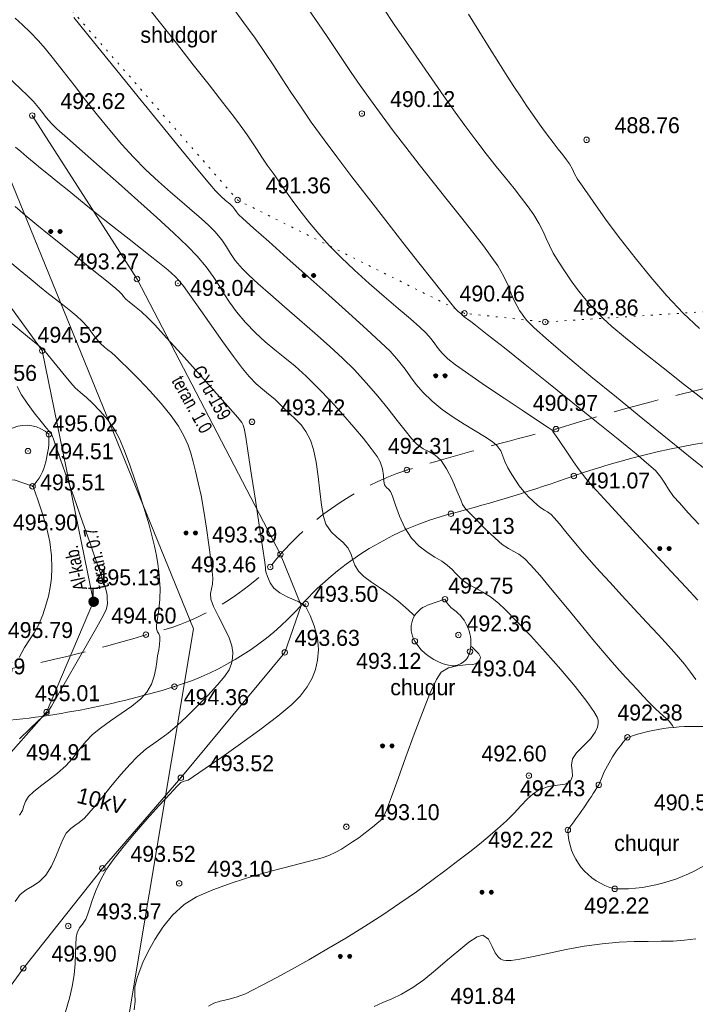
# Model space of a CAD drawing. Extents: x -516234 to 73329, y -4499813 to 47259.
# Tile 27 of 141: x 29525 to 29562, y 36999 to 37053. Entities that reach past the tile are written whole.
import ezdxf

# ---------------------------------------------------------------- set-up
doc = ezdxf.new("R2010")
doc.units = 0
doc.header["$LTSCALE"] = 0.5
doc.header["$MEASUREMENT"] = 0
doc.header["$PDMODE"] = 32
doc.header["$PDSIZE"] = 0.3
doc.linetypes.add('ДОРОГИ_ГРУНТ', pattern=[7, 5, -2])
doc.linetypes.add('РА_КОНТУРЫ', pattern=[1.5, 0, -1.5])
for name, color, linetype in [('(004) Точки рельефа', 7, 'Continuous'), ('(007) Здания', 7, 'Continuous'), ('(013) Газ', 30, 'ИК_Газопровод -------г--------'), ('(016) Кабель', 1, 'Continuous'), ('(019) Связь', 3, 'ИК_КАБ_СВЯЗИ'), ('(022) Возд. Линии', 7, 'Continuous'), ('(025) Дорога', 7, 'Continuous'), ('(031) Горизонтали', 42, 'Continuous'), ('(035) Откосы', 7, 'Continuous'), ('(036) Растительность', 7, 'Continuous'), ('(037) Контуры', 7, 'Continuous'), ('(039) Земля', 7, 'Continuous'), ('7_газон', 7, 'Continuous')]:
    doc.layers.add(name, color=color, linetype=linetype)
doc.layers.add('(032) Горизонтали утолщенные', color=32, linetype='Continuous', lineweight=30)
doc.styles.add('BM-431', font='bm431.ttf')
doc.styles.add('D-431', font='d431.ttf')
doc.styles.get("Standard").update_dxf_attribs({"font": 'times.ttf'})
doc.linetypes.add('ИК_Газопровод -------г--------', pattern='A,9,-0.6,["Г",Standard,S=1.2,R=0,X=0,Y=-0.6],-1.2', length=10.8)
doc.linetypes.add('ИК_КАБ_СВЯЗИ', pattern='A,4,["o",Standard,S=0.5,R=0,X=0,Y=-0.125],4,-2', length=10)
doc.linetypes.add('ИК_Э_КАБ_ВН', pattern='A,8,-2,["<<",Standard,S=1,R=0,X=0,Y=-0.5],8,[">>",Standard,S=1,R=0,X=-1,Y=-0.5],-2', length=20)
doc.linetypes.add('ОТКОСЫ_НЕУКР', pattern='A,0.5,["|",Standard,S=1.2,R=0,X=0,Y=-1.2],1,["|",Standard,S=0.5,R=0,X=0,Y=-0.5],0.5', length=2)

# ---------------------------------------------------------------- blocks, each defined once
blk = doc.blocks.new('9633')
at = {"layer": '(031) Горизонтали', "color": 42, "linetype": 'Continuous', "lineweight": 0}
for points in [[(28569.986, 37054.055), (28570.636, 37053.18), (28571.251, 37052.323), (28571.785, 37051.547), (28572.27, 37050.818), (28572.736, 37050.104), (28573.215, 37049.373), (28573.737, 37048.592), (28574.334, 37047.728), (28575.035, 37046.749), (28575.729, 37045.814), (28576.556, 37044.726), (28577.468, 37043.542), (28578.417, 37042.32), (28579.358, 37041.119), (28580.241, 37039.997), (28581.02, 37039.013), (28581.647, 37038.225), (28582.075, 37037.692), (28582.256, 37037.471), (28582.405, 37037.326), (28582.538, 37037.212), (28582.602, 37037.158), (28582.641, 37037.111), (28582.681, 37037.065), (28582.754, 37037.016), (28582.909, 37036.913), (28583.091, 37036.785), (28583.355, 37036.577), (28583.997, 37036.069), (28584.933, 37035.324), (28586.082, 37034.408), (28587.364, 37033.385), (28588.694, 37032.318), (28589.992, 37031.274), (28591.176, 37030.315), (28592.164, 37029.507), (28592.874, 37028.914), (28593.224, 37028.601), (28593.534, 37028.227), (28593.741, 37027.905), (28593.941, 37027.575), (28594.228, 37027.179), (28594.543, 37026.814), (28595.025, 37026.282), (28595.604, 37025.656)], [(28578.272, 37053.996), (28578.888, 37053.09), (28579.556, 37052.112), (28580.251, 37051.102), (28580.945, 37050.098), (28581.612, 37049.142), (28582.227, 37048.273), (28582.761, 37047.531), (28583.36, 37046.728), (28583.937, 37045.982), (28584.484, 37045.293), (28584.996, 37044.658), (28585.465, 37044.076), (28585.884, 37043.544), (28586.246, 37043.063), (28586.544, 37042.629), (28586.842, 37042.132), (28587.057, 37041.71), (28587.231, 37041.326), (28587.406, 37040.943), (28587.622, 37040.522), (28587.922, 37040.027), (28588.264, 37039.506), (28588.596, 37039.018), (28588.944, 37038.54), (28589.335, 37038.052), (28589.794, 37037.531), (28590.347, 37036.953), (28590.833, 37036.511), (28591.586, 37035.88), (28592.545, 37035.106), (28593.647, 37034.232), (28594.833, 37033.303), (28596.04, 37032.364)], [(28565.07, 37054.407), (28565.983, 37053.25), (28566.927, 37052.052), (28567.854, 37050.874), (28568.716, 37049.775), (28569.465, 37048.815), (28570.053, 37048.054), (28570.432, 37047.552), (28570.809, 37047.024), (28571.105, 37046.588), (28571.361, 37046.196), (28571.616, 37045.805), (28571.911, 37045.368), (28572.288, 37044.84), (28572.649, 37044.336), (28573.006, 37043.83), (28573.377, 37043.311), (28573.778, 37042.77), (28574.227, 37042.199), (28574.739, 37041.587), (28575.333, 37040.926), (28575.966, 37040.284), (28576.71, 37039.586), (28577.514, 37038.865), (28578.327, 37038.157), (28579.096, 37037.497), (28579.771, 37036.92), (28580.299, 37036.459), (28580.629, 37036.15), (28580.914, 37035.828), (28581.122, 37035.553), (28581.306, 37035.297), (28581.522, 37035.033), (28581.824, 37034.732), (28582.244, 37034.407), (28582.976, 37033.89), (28583.905, 37033.253), (28584.92, 37032.57), (28585.906, 37031.912), (28586.751, 37031.351), (28587.343, 37030.961), (28587.566, 37030.813), (28587.604, 37030.735), (28587.684, 37030.617), (28587.869, 37030.346), (28588.091, 37030.024), (28588.251, 37029.785), (28588.465, 37029.46), (28588.731, 37029.068), (28589.045, 37028.63), (28589.404, 37028.165), (28589.772, 37027.74), (28590.406, 37027.039), (28591.23, 37026.143), (28592.167, 37025.129), (28593.144, 37024.077), (28594.084, 37023.066), (28594.912, 37022.175), (28595.552, 37021.482)], [(28582.964, 37053.648), (28583.535, 37052.729), (28584.102, 37051.818), (28584.632, 37050.969), (28585.094, 37050.239), (28585.453, 37049.681), (28585.83, 37049.112), (28586.169, 37048.607), (28586.48, 37048.155), (28586.767, 37047.743), (28587.039, 37047.362), (28587.301, 37047), (28587.605, 37046.596), (28587.888, 37046.239), (28588.14, 37045.927), (28588.352, 37045.657), (28588.515, 37045.427), (28588.68, 37045.132), (28588.792, 37044.886), (28588.957, 37044.592), (28589.128, 37044.336), (28589.472, 37043.833), (28589.967, 37043.129), (28590.587, 37042.27), (28591.311, 37041.3), (28592.113, 37040.267), (28592.971, 37039.215), (28593.86, 37038.192), (28594.758, 37037.241), (28595.64, 37036.397)], [(28561.295, 37053.464), (28562.373, 37052.137), (28563.579, 37050.653), (28564.834, 37049.109), (28566.06, 37047.604), (28567.175, 37046.237), (28568.101, 37045.106), (28568.758, 37044.31), (28569.066, 37043.948), (28569.358, 37043.662), (28569.63, 37043.424), (28569.859, 37043.231), (28570.019, 37043.079), (28570.136, 37042.927), (28570.218, 37042.797), (28570.335, 37042.646), (28570.577, 37042.424), (28571.156, 37041.907), (28571.994, 37041.163), (28573.015, 37040.257), (28574.141, 37039.256), (28575.295, 37038.226), (28576.401, 37037.233), (28577.381, 37036.344), (28578.159, 37035.625), (28578.656, 37035.142), (28579.129, 37034.615), (28579.486, 37034.158), (28579.787, 37033.739), (28580.093, 37033.326), (28580.466, 37032.89), (28580.967, 37032.399), (28581.512, 37031.955), (28582.115, 37031.534), (28582.734, 37031.142), (28583.326, 37030.784), (28583.849, 37030.467), (28584.26, 37030.196), (28584.517, 37029.976), (28584.731, 37029.668), (28584.849, 37029.387), (28584.952, 37029.09), (28585.121, 37028.737), (28585.336, 37028.375), (28585.538, 37028.061), (28585.751, 37027.764), (28586, 37027.453), (28586.267, 37027.156), (28586.513, 37026.912), (28586.735, 37026.714), (28586.928, 37026.557), (28587.132, 37026.423), (28587.306, 37026.332), (28587.503, 37026.191), (28587.675, 37026.007), (28587.954, 37025.676), (28588.318, 37025.231), (28588.748, 37024.707), (28589.222, 37024.138), (28589.722, 37023.559), (28590.171, 37023.057), (28590.737, 37022.44), (28591.38, 37021.744), (28592.061, 37021.011), (28592.741, 37020.279), (28593.382, 37019.587), (28593.945, 37018.975), (28594.391, 37018.481), (28594.821, 37017.966), (28595.152, 37017.526), (28595.439, 37017.13)], [(28557.727, 37050.153), (28558.323, 37049.593), (28558.79, 37049.147), (28559.075, 37048.861), (28559.362, 37048.528), (28559.569, 37048.253), (28559.775, 37047.978), (28560.065, 37047.648), (28560.369, 37047.361), (28560.952, 37046.838), (28561.753, 37046.131), (28562.705, 37045.291), (28563.747, 37044.369), (28564.814, 37043.419), (28565.844, 37042.491), (28566.771, 37041.637), (28567.534, 37040.909), (28568.067, 37040.359), (28568.563, 37039.769), (28568.941, 37039.249), (28569.25, 37038.771), (28569.535, 37038.308), (28569.844, 37037.831), (28570.224, 37037.312), (28570.72, 37036.723), (28571.274, 37036.147), (28571.808, 37035.659), (28572.335, 37035.218), (28572.873, 37034.785), (28573.438, 37034.318), (28574.044, 37033.778), (28574.709, 37033.126), (28575.399, 37032.397), (28576.057, 37031.673), (28576.662, 37030.982), (28577.193, 37030.35), (28577.627, 37029.804), (28577.944, 37029.37), (28578.122, 37029.076), (28578.244, 37028.692), (28578.29, 37028.321), (28578.309, 37028.01), (28578.351, 37027.802), (28578.454, 37027.665), (28578.569, 37027.573), (28578.689, 37027.44), (28578.791, 37027.184), (28578.954, 37026.698), (28579.181, 37026.085), (28579.474, 37025.445), (28579.835, 37024.879), (28580.252, 37024.444), (28580.689, 37024.109), (28581.114, 37023.844), (28581.496, 37023.62), (28581.801, 37023.406), (28582.062, 37023.164), (28582.252, 37022.959), (28582.445, 37022.758), (28582.713, 37022.525), (28583.008, 37022.329), (28583.359, 37022.137), (28583.752, 37021.922), (28584.177, 37021.657), (28584.619, 37021.313), (28585.002, 37020.948), (28585.606, 37020.332), (28586.361, 37019.535), (28587.195, 37018.626), (28588.039, 37017.674), (28588.821, 37016.748), (28589.471, 37015.918), (28589.848, 37015.369), (28590.024, 37015.048), (28590.083, 37014.885), (28590.092, 37014.821), (28590.091, 37014.717), (28590.054, 37014.514), (28589.928, 37014.225), (28589.664, 37013.866), (28589.265, 37013.459), (28588.897, 37013.097), (28588.677, 37012.776), (28588.624, 37012.422), (28588.663, 37012.103), (28588.681, 37011.813), (28588.568, 37011.545), (28588.27, 37011.379), (28587.847, 37011.321), (28587.351, 37011.258), (28586.837, 37011.073), (28586.509, 37010.845), (28586.184, 37010.546), (28585.846, 37010.19), (28585.475, 37009.791), (28585.053, 37009.363), (28584.562, 37008.92), (28584.162, 37008.585), (28583.674, 37008.185), (28583.103, 37007.726), (28582.454, 37007.218), (28581.735, 37006.667), (28580.949, 37006.082), (28580.103, 37005.472), (28579.203, 37004.845), (28578.253, 37004.208), (28577.255, 37003.567), (28576.224, 37002.933), (28575.193, 37002.319), (28574.192, 37001.74), (28573.251, 37001.211), (28572.402, 37000.745), (28571.675, 37000.358), (28571.102, 37000.063), (28570.713, 36999.876), (28570.212, 36999.686), (28569.747, 36999.559), (28569.331, 36999.458), (28568.975, 36999.348), (28568.691, 36999.191)], [(28558.088, 37046.35), (28558.39, 37046.103), (28558.72, 37045.817), (28559.12, 37045.483), (28559.467, 37045.201), (28559.904, 37044.845), (28560.422, 37044.423), (28561.011, 37043.946), (28561.66, 37043.421), (28562.36, 37042.858), (28563.004, 37042.344), (28563.676, 37041.813), (28564.339, 37041.29), (28564.957, 37040.804), (28565.494, 37040.38), (28565.914, 37040.046), (28566.181, 37039.828), (28566.448, 37039.606), (28566.656, 37039.432), (28566.855, 37039.249), (28567.092, 37038.999), (28567.33, 37038.69), (28567.74, 37038.123), (28568.269, 37037.376), (28568.866, 37036.53), (28569.48, 37035.666), (28570.06, 37034.863), (28570.555, 37034.201), (28570.912, 37033.762), (28571.309, 37033.355), (28571.653, 37033.057), (28571.981, 37032.797), (28572.329, 37032.507), (28572.735, 37032.117), (28573.141, 37031.719), (28573.479, 37031.404), (28573.77, 37031.102), (28574.035, 37030.746), (28574.295, 37030.267), (28574.462, 37029.751), (28574.594, 37029.06), (28574.701, 37028.271), (28574.796, 37027.46), (28574.89, 37026.702), (28574.997, 37026.075), (28575.128, 37025.653), (28575.415, 37025.232), (28575.74, 37024.933), (28576.064, 37024.666), (28576.349, 37024.342), (28576.528, 37023.993), (28576.621, 37023.689), (28576.72, 37023.392), (28576.92, 37023.067), (28577.223, 37022.775), (28577.646, 37022.466), (28578.135, 37022.139), (28578.634, 37021.797), (28579.09, 37021.441), (28579.5, 37021.081), (28579.881, 37020.737), (28580.005, 37020.617)], [(28558.304, 37009.668), (28558.468, 37009.94), (28558.555, 37010.183), (28558.643, 37010.426), (28558.809, 37010.696), (28559.071, 37010.955), (28559.454, 37011.26), (28559.91, 37011.606), (28560.389, 37011.985), (28560.845, 37012.393), (28561.201, 37012.773), (28561.462, 37013.098), (28561.691, 37013.404), (28561.955, 37013.726), (28562.316, 37014.1), (28562.754, 37014.461), (28563.304, 37014.849), (28563.899, 37015.253), (28564.476, 37015.659), (28564.967, 37016.057), (28565.31, 37016.433), (28565.55, 37016.872), (28565.699, 37017.31), (28565.787, 37017.726), (28565.842, 37018.102), (28565.891, 37018.418), (28565.954, 37018.754), (28565.999, 37019.054), (28566.02, 37019.303), (28566.013, 37019.485), (28565.959, 37019.634), (28565.883, 37019.747), (28565.827, 37019.897), (28565.839, 37020.107), (28565.892, 37020.478), (28565.96, 37020.966), (28566.013, 37021.527), (28566.025, 37022.116), (28566.004, 37022.585), (28565.967, 37023.028), (28565.91, 37023.469), (28565.83, 37023.934), (28565.722, 37024.447), (28565.581, 37025.035), (28565.428, 37025.607), (28565.213, 37026.333), (28564.955, 37027.16), (28564.668, 37028.029), (28564.368, 37028.885), (28564.072, 37029.672), (28563.795, 37030.333), (28563.552, 37030.813), (28563.161, 37031.38), (28562.73, 37031.881), (28562.318, 37032.295), (28561.984, 37032.6), (28561.79, 37032.774), (28561.641, 37032.904), (28561.515, 37032.999), (28561.369, 37033.131), (28561.124, 37033.415), (28560.687, 37033.944), (28560.2, 37034.54), (28559.803, 37035.029), (28559.635, 37035.235), (28559.594, 37035.269), (28559.552, 37035.302), (28559.333, 37035.481), (28558.749, 37035.958), (28557.903, 37036.649)], [(28558.075, 37043.091), (28558.627, 37042.617), (28559.264, 37042.089), (28559.942, 37041.542), (28560.743, 37040.897), (28561.587, 37040.216), (28562.396, 37039.564), (28563.091, 37039.001), (28563.593, 37038.591), (28563.823, 37038.395), (28563.941, 37038.261), (28564.025, 37038.144), (28564.141, 37038.009), (28564.327, 37037.849), (28564.623, 37037.615), (28564.986, 37037.317), (28565.372, 37036.967), (28565.737, 37036.585), (28566.379, 37035.885), (28567.201, 37034.979), (28568.102, 37033.978), (28568.984, 37032.992), (28569.748, 37032.132), (28570.294, 37031.51), (28570.523, 37031.235), (28570.595, 37031.094), (28570.634, 37030.97), (28570.672, 37030.812), (28570.735, 37030.432), (28570.871, 37029.551), (28571.056, 37028.339), (28571.264, 37026.965), (28571.47, 37025.599), (28571.648, 37024.412), (28571.774, 37023.573), (28571.821, 37023.253), (28571.813, 37023.159), (28571.841, 37023.043), (28571.924, 37022.772), (28572.068, 37022.438), (28572.276, 37022.132), (28572.6, 37021.881), (28573.011, 37021.662), (28573.386, 37021.495), (28573.605, 37021.398), (28573.803, 37021.29), (28573.909, 37021.233), (28573.994, 37021.188), (28574.077, 37021.035), (28574.266, 37020.638), (28574.488, 37020.075), (28574.666, 37019.425), (28574.725, 37018.767), (28574.673, 37018.183), (28574.56, 37017.676), (28574.372, 37017.205), (28574.097, 37016.729), (28573.724, 37016.205), (28573.263, 37015.743), (28572.488, 37015.105), (28571.512, 37014.363), (28570.449, 37013.589), (28569.411, 37012.854), (28568.512, 37012.231), (28567.863, 37011.792), (28567.58, 37011.607), (28567.431, 37011.554), (28567.303, 37011.529), (28567.164, 37011.466), (28566.971, 37011.277), (28566.556, 37010.835), (28565.983, 37010.209), (28565.319, 37009.467), (28564.631, 37008.677), (28563.984, 37007.909), (28563.445, 37007.232), (28563.08, 37006.712), (28562.771, 37006.147), (28562.522, 37005.582), (28562.323, 37005.05), (28562.166, 37004.581), (28562.043, 37004.208), (28561.944, 37003.962), (28561.769, 37003.696), (28561.608, 37003.496), (28561.471, 37003.22), (28561.428, 37002.966), (28561.407, 37002.58), (28561.393, 37002.09), (28561.366, 37001.523), (28561.31, 37000.907), (28561.207, 37000.268), (28561.053, 36999.637), (28560.835, 36998.879)], [(28558.309, 37013.866), (28558.876, 37014.409), (28559.319, 37014.836), (28559.532, 37015.038), (28559.714, 37015.192), (28559.815, 37015.274), (28559.863, 37015.316), (28559.904, 37015.355), (28559.928, 37015.438), (28560.061, 37015.668), (28560.411, 37016.27), (28560.905, 37017.124), (28561.474, 37018.11), (28562.047, 37019.108), (28562.552, 37019.995), (28562.918, 37020.653), (28563.075, 37020.96), (28563.124, 37021.163), (28563.134, 37021.334), (28563.127, 37021.548), (28563.115, 37021.761), (28563.087, 37021.934), (28563.036, 37022.147), (28562.918, 37022.505), (28562.636, 37023.317), (28562.239, 37024.452), (28561.774, 37025.776), (28561.287, 37027.157), (28560.826, 37028.462), (28560.437, 37029.56), (28560.169, 37030.317), (28560.067, 37030.602), (28560.034, 37030.64), (28559.999, 37030.678), (28559.957, 37030.725), (28559.912, 37030.778), (28559.791, 37030.925), (28559.502, 37031.285), (28559.123, 37031.769), (28558.737, 37032.288), (28558.422, 37032.752), (28558.19, 37033.207)], [(28558.292, 37018.331), (28558.589, 37018.879), (28558.864, 37019.3), (28559.119, 37019.68), (28559.359, 37020.11), (28559.588, 37020.678), (28559.761, 37021.205), (28559.899, 37021.696), (28560.002, 37022.182), (28560.067, 37022.694), (28560.092, 37023.263), (28560.074, 37023.92), (28559.975, 37024.683), (28559.788, 37025.495), (28559.56, 37026.273), (28559.337, 37026.937), (28559.166, 37027.404), (28559.095, 37027.594), (28559.073, 37027.697), (28559.048, 37027.754)], [(28583.092, 37018.946), (28583.177, 37018.874), (28583.348, 37018.722), (28583.531, 37018.529), (28583.62, 37018.349), (28583.592, 37018.21), (28583.503, 37018.093), (28583.37, 37017.987), (28583.169, 37017.949), (28582.8, 37017.927), (28582.341, 37017.879), (28581.868, 37017.76), (28581.458, 37017.527), (28581.204, 37017.132), (28580.85, 37016.36), (28580.431, 37015.32), (28579.977, 37014.122), (28579.521, 37012.877), (28579.095, 37011.693), (28578.731, 37010.682), (28578.46, 37009.953), (28578.316, 37009.617), (28578.124, 37009.378), (28577.933, 37009.215), (28577.685, 37009.019), (28577.461, 37008.834), (28577.219, 37008.644), (28576.939, 37008.439), (28576.598, 37008.208), (28576.269, 37007.99), (28575.987, 37007.813), (28575.687, 37007.647), (28575.3, 37007.462), (28574.921, 37007.339), (28574.238, 37007.157), (28573.327, 37006.922), (28572.265, 37006.641), (28571.127, 37006.32), (28569.991, 37005.966), (28568.932, 37005.586), (28568.028, 37005.186), (28567.355, 37004.773), (28566.72, 37004.188), (28566.181, 37003.536), (28565.733, 37002.857), (28565.371, 37002.191), (28565.09, 37001.58), (28564.884, 37001.065), (28564.75, 37000.686), (28564.648, 37000.232), (28564.642, 36999.855), (28564.653, 36999.471), (28564.598, 36998.995)]]:
    blk.add_lwpolyline(points, dxfattribs=at)
at = {"layer": '(004) Точки рельефа', "lineweight": 0, "style": 'D-431'}
for s, p in [('492.62', (28560.553, 37048.441)), ('490.12', (28578.655, 37048.55)), ('488.76', (28590.99, 37047.114)), ('491.36', (28571.827, 37043.811)), ('493.27', (28561.303, 37039.637)), ('493.04', (28567.674, 37038.181)), ('490.46', (28582.474, 37037.875)), ('489.86', (28588.721, 37037.111)), ('494.52', (28559.304, 37035.607)), ('495.56', (28555.692, 37033.514)), ('493.42', (28572.618, 37031.627)), ('490.97', (28586.493, 37031.868)), ('495.02', (28560.123, 37030.747)), ('492.31', (28578.539, 37029.509)), ('494.51', (28559.897, 37029.219)), ('495.51', (28559.443, 37027.508)), ('491.07', (28589.364, 37027.611)), ('495.90', (28557.947, 37025.311)), ('492.13', (28581.919, 37025.117)), ('493.39', (28568.884, 37024.643)), ('493.46', (28567.732, 37023.006)), ('495.13', (28562.486, 37022.296)), ('493.50', (28574.437, 37021.385)), ('492.75', (28581.851, 37021.836)), ('494.60', (28563.35, 37020.196)), ('492.36', (28582.858, 37019.763)), ('495.79', (28557.67, 37019.402)), ('493.63', (28573.42, 37018.972)), ('493.12', (28576.794, 37017.709)), ('495.89', (28555.052, 37017.408)), ('493.04', (28583.107, 37017.292)), ('495.01', (28559.16, 37015.934)), ('494.36', (28567.33, 37015.719)), ('492.38', (28591.139, 37014.872)), ('494.91', (28558.67, 37012.695)), ('492.60', (28583.676, 37012.625)), ('493.52', (28568.711, 37012.087)), ('492.43', (28585.793, 37010.715)), ('490.51', (28593.145, 37009.94)), ('493.10', (28577.798, 37009.403)), ('492.22', (28584.044, 37007.89)), ('493.52', (28564.403, 37007.114)), ('493.10', (28568.62, 37006.297)), ('492.22', (28589.311, 37004.278)), ('493.57', (28562.531, 37003.958)), ('493.90', (28560.067, 37001.64)), ('491.84', (28581.969, 36999.319))]:
    blk.add_text(s, height=0.875, dxfattribs=at).set_placement(p)
at = {"layer": '(037) Контуры', "linetype": 'РА_КОНТУРЫ', "lineweight": 0, "ltscale": 0.5, "style": 'BM-431'}
blk.add_text('shudgor', height=0.875, dxfattribs=at).set_placement((28564.948, 37052.079))
blk = doc.blocks.new('*X146')
at = {"color": 0}
for p, q in [((9.72, 5.41), (10.27, 5.41)), ((9.74, 5.42), (10.26, 5.42)), ((9.75, 5.43), (10.24, 5.43)), ((9.77, 5.44), (10.22, 5.44)), ((9.79, 5.45), (10.2, 5.45)), ((9.82, 5.46), (10.18, 5.46)), ((9.85, 5.47), (10.15, 5.47)), ((9.88, 5.48), (10.11, 5.48)), ((9.94, 5.49), (10.05, 5.49)), ((9.5, 5.08), (10.49, 5.08)), ((9.5, 5.07), (10.49, 5.07)), ((9.5, 5.06), (10.49, 5.06)), ((9.5, 5.05), (10.49, 5.05)), ((9.5, 5.04), (10.49, 5.04)), ((9.5, 5.03), (10.49, 5.03)), ((9.5, 5.02), (10.5, 5.02)), ((9.5, 5.01), (10.5, 5.01)), ((9.5, 5), (10.5, 5)), ((9.5, 4.99), (10.5, 4.99)), ((9.5, 4.98), (10.5, 4.98)), ((9.5, 4.97), (10.5, 4.97)), ((9.5, 4.96), (10.49, 4.96)), ((9.5, 4.95), (10.49, 4.95)), ((9.5, 4.94), (10.49, 4.94)), ((9.5, 4.93), (10.49, 4.93)), ((9.5, 4.92), (10.49, 4.92)), ((9.5, 4.91), (10.49, 4.91)), ((9.5, 4.9), (10.49, 4.9)), ((9.51, 5.12), (10.48, 5.12)), ((9.51, 5.11), (10.48, 5.11)), ((9.51, 5.1), (10.48, 5.1)), ((9.51, 5.09), (10.49, 5.09)), ((9.51, 4.89), (10.49, 4.89)), ((9.51, 4.88), (10.48, 4.88)), ((9.51, 4.87), (10.48, 4.87)), ((9.51, 4.86), (10.48, 4.86)), ((9.52, 5.16), (10.47, 5.16)), ((9.52, 5.15), (10.47, 5.15)), ((9.52, 5.14), (10.47, 5.14)), ((9.52, 5.13), (10.48, 5.13)), ((9.52, 4.85), (10.48, 4.85)), ((9.52, 4.84), (10.47, 4.84)), ((9.52, 4.83), (10.47, 4.83)), ((9.53, 5.18), (10.46, 5.18)), ((9.53, 5.17), (10.46, 5.17)), ((9.53, 4.82), (10.47, 4.82)), ((9.53, 4.81), (10.46, 4.81)), ((9.53, 4.8), (10.46, 4.8)), ((9.54, 5.2), (10.45, 5.2)), ((9.54, 5.19), (10.46, 5.19)), ((9.54, 4.79), (10.45, 4.79)), ((9.54, 4.78), (10.45, 4.78)), ((9.55, 5.22), (10.44, 5.22)), ((9.55, 5.21), (10.45, 5.21)), ((9.55, 4.77), (10.44, 4.77)), ((9.55, 4.76), (10.44, 4.76)), ((9.56, 5.24), (10.43, 5.24)), ((9.56, 5.23), (10.44, 5.23)), ((9.56, 4.75), (10.43, 4.75)), ((9.56, 4.74), (10.43, 4.74)), ((9.57, 5.26), (10.42, 5.26)), ((9.57, 5.25), (10.43, 5.25)), ((9.57, 4.73), (10.42, 4.73)), ((9.58, 5.27), (10.41, 5.27)), ((9.58, 4.72), (10.41, 4.72)), ((9.58, 4.71), (10.41, 4.71)), ((9.59, 5.29), (10.4, 5.29)), ((9.59, 5.28), (10.41, 5.28)), ((9.59, 4.7), (10.4, 4.7)), ((9.6, 5.3), (10.39, 5.3)), ((9.6, 4.69), (10.39, 4.69)), ((9.61, 5.31), (10.38, 5.31)), ((9.61, 4.68), (10.39, 4.68)), ((9.61, 4.67), (10.38, 4.67)), ((9.62, 5.32), (10.37, 5.32)), ((9.62, 4.66), (10.37, 4.66)), ((9.63, 5.33), (10.37, 5.33)), ((9.63, 4.65), (10.36, 4.65)), ((9.64, 5.34), (10.36, 5.34)), ((9.64, 4.64), (10.35, 4.64)), ((9.65, 5.35), (10.35, 5.35)), ((9.65, 4.63), (10.34, 4.63)), ((9.66, 5.36), (10.34, 5.36)), ((9.66, 4.62), (10.33, 4.62)), ((9.67, 5.37), (10.32, 5.37)), ((9.67, 4.61), (10.32, 4.61)), ((9.68, 5.38), (10.31, 5.38)), ((9.69, 5.39), (10.3, 5.39)), ((9.69, 4.6), (10.31, 4.6)), ((9.7, 4.59), (10.29, 4.59)), ((9.71, 5.4), (10.29, 5.4)), ((9.71, 4.58), (10.28, 4.58)), ((9.73, 4.57), (10.26, 4.57)), ((9.75, 4.56), (10.25, 4.56)), ((9.76, 4.55), (10.23, 4.55)), ((9.78, 4.54), (10.21, 4.54)), ((9.81, 4.53), (10.18, 4.53)), ((9.83, 4.52), (10.16, 4.52)), ((9.87, 4.51), (10.12, 4.51)), ((9.91, 4.5), (10.08, 4.5))]:
    blk.add_line(p, q, dxfattribs=at)
blk = doc.blocks.new('I01070')
at = {"color": 0}
blk.add_circle((0.05, 0.03), 0.5, dxfattribs=at)
blk.add_blockref('*X146', (-9.95, -4.96), dxfattribs=at)
blk = doc.blocks.new('I0195')
at = {"layer": '(016) Кабель', "color": 0, "linetype": 'ИК_Э_КАБ_ВН'}
for p, q in [((-0.275, 0.74), (0.225, 0.74)), ((-0.025, 0.24), (-0.025, 0.74))]:
    blk.add_line(p, q, dxfattribs=at)
at = {"layer": '(016) Кабель', "color": 0, "linetype": 'ИК_Э_КАБ_ВН', "xscale": 0.5, "yscale": 0.5, "zscale": 0.5}
blk.add_blockref('I01070', (-0.025, -0.01), dxfattribs=at)
blk = doc.blocks.new('*X71')
at = {"color": 0}
for p, q in [((1.9, 2.17), (2.11, 2.17)), ((1.91, 2.18), (2.09, 2.18)), ((1.94, 2.19), (2.06, 2.19)), ((1.8, 2.04), (2.2, 2.04)), ((1.8, 2.03), (2.2, 2.03)), ((1.8, 2.02), (2.2, 2.02)), ((1.8, 2.01), (2.2, 2.01)), ((1.8, 2), (2.2, 2)), ((1.8, 1.99), (2.2, 1.99)), ((1.8, 1.98), (2.2, 1.98)), ((1.8, 1.97), (2.2, 1.97)), ((1.8, 1.96), (2.2, 1.96)), ((1.81, 2.07), (2.19, 2.07)), ((1.81, 2.06), (2.19, 2.06)), ((1.81, 2.05), (2.19, 2.05)), ((1.81, 1.95), (2.19, 1.95)), ((1.81, 1.94), (2.19, 1.94)), ((1.81, 1.93), (2.19, 1.93)), ((1.82, 2.09), (2.18, 2.09)), ((1.82, 2.08), (2.18, 2.08)), ((1.82, 1.92), (2.18, 1.92)), ((1.82, 1.91), (2.18, 1.91)), ((1.83, 2.11), (2.17, 2.11)), ((1.83, 2.1), (2.17, 2.1)), ((1.83, 1.9), (2.17, 1.9)), ((1.83, 1.89), (2.17, 1.89)), ((1.84, 2.12), (2.16, 2.12)), ((1.84, 1.88), (2.16, 1.88)), ((1.85, 2.13), (2.15, 2.13)), ((1.85, 1.87), (2.15, 1.87)), ((1.86, 2.14), (2.14, 2.14)), ((1.86, 1.86), (2.14, 1.86)), ((1.87, 2.15), (2.13, 2.15)), ((1.87, 1.85), (2.13, 1.85)), ((1.88, 2.16), (2.12, 2.16)), ((1.88, 1.84), (2.12, 1.84)), ((1.9, 1.83), (2.11, 1.83)), ((1.91, 1.82), (2.09, 1.82)), ((1.94, 1.81), (2.06, 1.81))]:
    blk.add_line(p, q, dxfattribs=at)
blk = doc.blocks.new('I04100')
blk.add_circle((0, 0), 0.2)
blk.add_blockref('*X71', (-2, -2))

msp = doc.modelspace()

# ---------------------------------------------------------------- hatches: boundary and pattern name
at = {"layer": '7_газон', "lineweight": 0, "true_color": 0x5c5c5c, "transparency": 33554687}
h = msp.add_hatch(color=251, dxfattribs=at)
h.dxf.hatch_style = 1
edge = h.paths.add_edge_path(flags=16)
edge.add_line((29676.967, 36922.961), (29652.773, 36909.928))
edge.add_arc((29654.196, 36907.287), 3, 118.3099, 208.3099)
edge.add_line((29651.554, 36905.864), (29669.688, 36872.2))
edge.add_arc((29672.33, 36873.623), 3, 208.3099, 298.278)
edge.add_line((29673.751, 36870.981), (29697.069, 36883.525))
edge.add_arc((29695.174, 36887.047), 4, 298.278, 388.3063)
edge.add_line((29698.696, 36888.944), (29681.031, 36921.742))
edge.add_arc((29678.39, 36920.32), 3, 28.3063, 118.3099)
edge = h.paths.add_edge_path(flags=16)
edge.add_arc((29582.986, 36967.9), 30, 100.3549, 118.3099)
edge.add_line((29568.758, 36994.312), (29528.131, 36972.427))
edge.add_arc((29529.554, 36969.786), 3, 118.3099, 225.9761)
edge.add_arc((29494.806, 36933.834), 47, 28.3099, 45.9761, ccw=False)
edge.add_line((29536.185, 36956.123), (29686.137, 36677.746))
edge.add_arc((29688.778, 36679.168), 3, 208.3099, 354.8617)
edge.add_line((29691.766, 36678.9), (29699.507, 36764.985))
edge.add_arc((29669.628, 36767.671), 30, 354.8617, 388.3099)
edge.add_line((29696.04, 36781.899), (29580.774, 36995.883))
edge.add_arc((29578.132, 36994.46), 3, 28.3099, 100.3549)
edge = h.paths.add_edge_path()
edge.add_line((29429.452, 37065.402), (29443.215, 37039.99))
edge.add_line((29443.215, 37039.99), (29467.007, 36995.822))
edge.add_arc((29480.213, 37002.936), 15, 208.3099, 253.3099)
edge.add_line((29475.905, 36988.568), (29508.304, 36978.854))
edge.add_arc((29494.806, 36933.834), 47, 63.2849, 73.3099, ccw=False)
edge.add_arc((29520.431, 36984.749), 10, 243.2849, 298.3099)
edge.add_line((29525.173, 36975.945), (29566.624, 36998.273))
edge.add_arc((29582.986, 36967.9), 34.5, 90.7023, 118.3099, ccw=False)
edge.add_line((29582.563, 37002.397), (29601.162, 37002.625))
edge.add_arc((29600.795, 37032.623), 30, 270.7023, 298.3364)
edge.add_line((29615.034, 37006.218), (29627.395, 37012.883))
edge.add_arc((29631.43, 37005.402), 8.5, 28.3063, 118.3364, ccw=False)
edge.add_line((29638.913, 37009.433), (29702.658, 36891.078))
edge.add_arc((29695.174, 36887.047), 8.5, -61.722, 28.3063, ccw=False)
edge.add_line((29699.201, 36879.562), (29664.33, 36860.803))
edge.add_arc((29666.699, 36856.4), 5, 118.278, 208.3099)
edge.add_line((29662.297, 36854.029), (29700.001, 36784.033))
edge.add_arc((29669.628, 36767.671), 34.5, -5.1383, 28.3099, ccw=False)
edge.add_line((29703.989, 36764.582), (29695.148, 36666.257))
edge.add_arc((29710.087, 36664.913), 15, 174.8617, 208.3099)
edge.add_line((29696.881, 36657.8), (29738.108, 36581.265))
edge.add_arc((29696.73, 36558.976), 47, -16.6901, 28.3099, ccw=False)
edge.add_line((29741.75, 36545.478), (29732.035, 36513.078))
edge.add_arc((29746.403, 36508.77), 15, 163.3099, 208.3099)
edge.add_line((29733.198, 36501.657), (29762.257, 36447.71))
edge.add_line((29762.257, 36447.71), (29788.318, 36389.84))
edge.add_line((29788.318, 36389.84), (29723.729, 36509.746))
edge.add_line((29723.729, 36509.746), (29735.044, 36547.488))
edge.add_arc((29696.73, 36558.976), 40, 343.3099, 388.3099)
edge.add_line((29731.945, 36577.945), (29530.022, 36952.803))
edge.add_arc((29494.806, 36933.834), 40, 28.3099, 73.3099)
edge.add_line((29506.294, 36972.148), (29468.537, 36983.469))
edge.add_line((29468.537, 36983.469), (29424.235, 37065.402))
edge = h.paths.add_edge_path(flags=16)
edge.add_line((29653.969, 36965.661), (29629.772, 36952.627))
edge.add_arc((29631.195, 36949.986), 3, 118.3099, 208.3099)
edge.add_line((29628.554, 36948.564), (29646.575, 36915.109))
edge.add_arc((29649.216, 36916.531), 3, 208.3099, 298.3099)
edge.add_line((29650.639, 36913.89), (29674.834, 36926.923))
edge.add_arc((29673.411, 36929.564), 3, 298.3099, 388.3063)
edge.add_line((29676.052, 36930.987), (29658.033, 36964.443))
edge.add_arc((29655.392, 36963.02), 3, 28.3063, 118.3099)
edge = h.paths.add_edge_path(flags=16)
edge.add_line((29653.054, 36973.687), (29634.951, 37007.299))
edge.add_arc((29631.43, 37005.402), 4, 28.3063, 118.3364)
edge.add_line((29629.531, 37008.923), (29617.17, 37002.257))
edge.add_arc((29600.795, 37032.623), 34.5, 278.9598, 298.3364, ccw=False)
edge.add_arc((29606.635, 36995.58), 3, 98.9598, 208.3099)
edge.add_line((29603.994, 36994.158), (29623.574, 36957.808))
edge.add_arc((29626.215, 36959.23), 3, 208.3099, 298.3099)
edge.add_line((29627.638, 36956.589), (29651.836, 36969.624))
edge.add_arc((29650.413, 36972.265), 3, 298.3099, 388.3063)

# ---------------------------------------------------------------- linework, layer by layer
at = {"layer": '(004) Точки рельефа', "color": 0, "linetype": 'ByBlock', "lineweight": 0}
for p in [(29525.405, 37048.081), (29543.507, 37048.191), (29555.842, 37046.749), (29536.678, 37043.447), (29531.16, 37039.107), (29533.401, 37038.879), (29549.135, 37037.229), (29553.573, 37036.747), (29525.952, 37035.177), (29537.469, 37031.269), (29554.164, 37030.868), (29526.321, 37030.593), (29525.173, 37029.66), (29545.976, 37028.622), (29555.144, 37028.299), (29525.418, 37027.729), (29548.391, 37026.222), (29539.034, 37023.995), (29538.472, 37023.303), (29548.066, 37021.529), (29528.773, 37021.401), (29540.424, 37021.27), (29531.645, 37019.582), (29548.806, 37019.57), (29546.413, 37019.224), (29539.27, 37018.608), (29549.445, 37018.66), (29533.213, 37016.733), (29526.189, 37015.333), (29558.088, 37013.948), (29552.677, 37011.847), (29533.563, 37011.728), (29556.515, 37011.34), (29542.649, 37009.04), (29554.818, 37008.864), (29529.254, 37006.755), (29533.472, 37005.934), (29557.39, 37005.633), (29527.382, 37003.595), (29524.918, 37001.276)]:
    msp.add_point(p, dxfattribs=at)
at = {"layer": '(013) Газ', "lineweight": 0, "flags": 128}
msp.add_lwpolyline([(29525.405, 37048.081), (29531.16, 37039.107), (29539.034, 37023.995), (29540.166, 37021.191), (29539.27, 37018.608), (29533.563, 37011.728), (29529.254, 37006.755), (29524.918, 37001.276), (29517.627, 36991.22), (29508.47, 36979.317), (29503.957, 36971.837), (29513.301, 36954.803), (29520.014, 36941.402), (29527.992, 36927.069), (29538.268, 36908.138), (29552.223, 36883.581), (29562.927, 36863.598), (29568.876, 36853.651), (29578.905, 36835.701), (29587.688, 36819.031), (29597.086, 36801.502), (29611.793, 36773.7), (29622.868, 36752.87), (29632.627, 36733.829), (29642.057, 36714.741), (29649.245, 36696.495), (29654.716, 36680.578), (29662.397, 36662.607), (29676.154, 36642.038), (29689.217, 36620.21), (29698.952, 36600.035), (29708.917, 36582.194), (29725.845, 36551.174), (29738.199, 36530.151), (29750.363, 36512.072), (29762.308, 36492.93), (29777.208, 36461.75), (29800.445, 36421.637), (29814.555, 36397.865)], dxfattribs=at)
at = {"layer": '(019) Связь', "lineweight": 0, "flags": 128}
for points in [[(29845.775, 36411.942), (29832.695, 36428.044), (29805.599, 36468.112), (29530.626, 36998.116), (29534.256, 37019.904), (29517.609, 37060.72)], [(29514.832, 37049.761), (29518.671, 37045.211), (29525.952, 37035.177), (29528.773, 37021.401), (29526.189, 37015.333), (29523.522, 37012.332), (29518.673, 37007.594), (29510.119, 36999.152), (29506.192, 36984.809), (29526.835, 36945.59), (29546.807, 36909.661), (29570.945, 36864.293), (29590.412, 36836.476), (29619.173, 36778.325), (29654.466, 36702.515), (29679.357, 36655.782), (29696.192, 36624.084), (29725.362, 36569.608), (29744.319, 36532.27), (29766.024, 36495.881)]]:
    msp.add_lwpolyline(points, dxfattribs=at)
at = {"layer": '(025) Дорога', "linetype": 'ДОРОГИ_ГРУНТ', "lineweight": 0, "flags": 128}
msp.add_lwpolyline([(29713.208, 37087.705), (29713.208, 37087.705), (29713.208, 37087.705), (29713.208, 37087.705), (29712.487, 37078.628), (29696.605, 37069.214), (29668.17, 37060.429), (29644.56, 37057.843), (29629.07, 37057.322, 0.095873), (29611.545, 37053.783, 0.119973), (29598.485, 37045.19, -0.076063), (29584.693, 37038.221, -0.047402), (29575.37, 37035.422, 0.04606), (29554.163, 37030.868, 0.012729), (29545.976, 37028.622, 0.148129), (29538.472, 37023.303, -0.138547), (29531.645, 37019.582, -0.044242), (29519.903, 37017.045, -0.027261), (29513.794, 37015.503, -0.304159), (29505.56, 37017.08, 0.230549), (29466.986, 37026.912)], format="xyb", dxfattribs=at)
at = {"layer": '(025) Дорога', "lineweight": 0, "flags": 128}
msp.add_lwpolyline([(29587.317, 37027.822), (29576.578, 37029.89, 0.132938), (29555.144, 37028.299, -0.02), (29548.391, 37026.222, 0.146317), (29540.166, 37021.191, -0.135572), (29533.213, 37016.733, -0.060987), (29522.046, 37014.716, 0.082917), (29512.943, 37012.658, -0.294467), (29504.698, 37014.2, 0.25097), (29465.927, 37023.168, 7.105778)], format="xyb", dxfattribs=at)
at = {"layer": '(032) Горизонтали утолщенные', "color": 32, "linetype": 'Continuous', "lineweight": 0}
for points in [[(29540.596, 37053.895), (29541.122, 37053.123), (29541.594, 37052.422), (29542.036, 37051.762), (29542.472, 37051.114), (29542.924, 37050.449), (29543.416, 37049.738), (29543.973, 37048.952), (29544.616, 37048.062), (29545.223, 37047.248), (29545.911, 37046.35), (29546.653, 37045.4), (29547.421, 37044.427), (29548.185, 37043.463), (29548.918, 37042.537), (29549.591, 37041.68), (29550.176, 37040.923), (29550.645, 37040.297), (29550.968, 37039.831), (29551.3, 37039.255), (29551.529, 37038.757), (29551.71, 37038.302), (29551.902, 37037.856), (29552.16, 37037.386), (29552.542, 37036.859), (29552.973, 37036.424), (29553.756, 37035.726), (29554.816, 37034.821), (29556.082, 37033.765), (29557.481, 37032.616), (29558.938, 37031.43), (29560.381, 37030.262), (29561.737, 37029.171), (29562.933, 37028.213)], [(29524.464, 37053.438), (29524.864, 37053.072), (29525.294, 37052.656), (29525.749, 37052.186), (29526.112, 37051.769), (29526.569, 37051.202), (29527.104, 37050.52), (29527.698, 37049.753), (29528.334, 37048.935), (29528.996, 37048.098), (29529.666, 37047.274), (29530.326, 37046.497), (29530.96, 37045.798), (29531.651, 37045.097), (29532.333, 37044.455), (29532.991, 37043.87), (29533.612, 37043.338), (29534.181, 37042.86), (29534.684, 37042.432), (29535.108, 37042.052), (29535.438, 37041.719), (29535.806, 37041.269), (29536.067, 37040.883), (29536.292, 37040.519), (29536.554, 37040.134), (29536.923, 37039.684), (29537.276, 37039.332), (29537.811, 37038.846), (29538.485, 37038.255), (29539.256, 37037.588), (29540.082, 37036.874), (29540.919, 37036.142), (29541.725, 37035.422), (29542.459, 37034.743), (29543.077, 37034.134), (29543.755, 37033.4), (29544.379, 37032.671), (29544.945, 37031.974), (29545.447, 37031.336), (29545.878, 37030.787), (29546.233, 37030.354), (29546.506, 37030.065), (29546.879, 37029.791), (29547.212, 37029.621), (29547.531, 37029.441), (29547.862, 37029.139), (29548.154, 37028.696), (29548.454, 37028.098), (29548.724, 37027.481), (29548.93, 37026.983), (29549.033, 37026.739), (29549.116, 37026.602), (29549.214, 37026.475), (29549.407, 37026.273), (29549.809, 37025.865), (29550.315, 37025.365), (29550.819, 37024.886), (29551.215, 37024.541), (29551.556, 37024.308), (29551.845, 37024.155), (29552.129, 37023.998), (29552.456, 37023.752), (29552.765, 37023.427), (29553.287, 37022.825), (29553.955, 37022.029), (29554.705, 37021.124), (29555.474, 37020.193), (29556.196, 37019.319), (29556.806, 37018.585), (29557.241, 37018.075), (29557.648, 37017.62), (29558.007, 37017.229), (29558.333, 37016.882), (29558.639, 37016.557), (29558.939, 37016.235), (29559.246, 37015.894), (29559.644, 37015.495), (29560.039, 37015.145), (29560.375, 37014.831), (29560.563, 37014.599), (29560.61, 37014.494)], [(29524.065, 37040.146), (29524.743, 37039.576), (29525.338, 37039.079), (29525.803, 37038.696), (29526.298, 37038.302), (29526.75, 37037.949), (29527.16, 37037.631), (29527.526, 37037.341), (29527.847, 37037.071), (29528.124, 37036.815), (29528.45, 37036.457), (29528.701, 37036.132), (29528.919, 37035.837), (29529.15, 37035.57), (29529.372, 37035.364), (29529.56, 37035.218), (29529.749, 37035.073), (29529.976, 37034.871), (29530.237, 37034.617), (29530.684, 37034.177), (29531.251, 37033.604), (29531.874, 37032.95), (29532.488, 37032.267), (29533.029, 37031.607), (29533.432, 37031.024), (29533.742, 37030.465), (29533.961, 37029.986), (29534.119, 37029.541), (29534.245, 37029.08), (29534.369, 37028.557), (29534.521, 37027.924), (29534.675, 37027.216), (29534.83, 37026.358), (29534.977, 37025.431), (29535.108, 37024.517), (29535.215, 37023.7), (29535.287, 37023.062), (29535.318, 37022.684), (29535.297, 37022.357), (29535.241, 37022.099), (29535.198, 37021.844), (29535.215, 37021.528), (29535.358, 37021.128), (29535.63, 37020.58), (29535.946, 37019.977), (29536.22, 37019.412), (29536.365, 37018.979), (29536.411, 37018.608), (29536.41, 37018.301), (29536.348, 37018.003), (29536.214, 37017.662), (29535.984, 37017.315), (29535.571, 37016.823), (29535.038, 37016.245), (29534.45, 37015.641), (29533.87, 37015.069), (29533.363, 37014.59), (29532.875, 37014.177), (29532.461, 37013.877), (29532.073, 37013.615), (29531.663, 37013.312), (29531.183, 37012.891), (29530.765, 37012.46), (29530.29, 37011.924), (29529.794, 37011.334), (29529.309, 37010.745), (29528.871, 37010.21), (29528.513, 37009.781), (29528.269, 37009.511), (29527.99, 37009.274), (29527.749, 37009.111), (29527.519, 37008.941), (29527.274, 37008.682), (29527.08, 37008.347), (29526.898, 37007.904), (29526.7, 37007.4), (29526.458, 37006.879), (29526.147, 37006.389), (29525.784, 37006.022), (29525.417, 37005.781), (29525.063, 37005.579), (29524.739, 37005.326), (29524.463, 37004.935)], [(29561.845, 37002.895), (29561.226, 37002.809), (29560.593, 37002.767), (29559.931, 37002.752), (29559.225, 37002.748), (29558.461, 37002.736), (29557.624, 37002.7), (29556.699, 37002.622), (29555.713, 37002.484), (29554.728, 37002.299), (29553.783, 37002.097), (29552.921, 37001.909), (29552.18, 37001.765), (29551.701, 37001.704), (29551.423, 37001.699), (29551.28, 37001.719), (29551.222, 37001.736), (29551.135, 37001.778), (29550.989, 37001.891), (29550.823, 37002.119), (29550.66, 37002.472), (29550.462, 37002.875), (29550.151, 37003.082), (29549.837, 37002.991), (29549.383, 37002.696), (29548.827, 37002.255), (29548.205, 37001.728), (29547.553, 37001.172), (29546.906, 37000.646), (29546.303, 37000.208), (29545.684, 36999.848), (29545.142, 36999.599), (29544.648, 36999.397), (29544.176, 36999.176)]]:
    msp.add_lwpolyline(points, dxfattribs=at)
at = {"layer": '(035) Откосы', "linetype": 'ОТКОСЫ_НЕУКР', "lineweight": 0, "flags": 128}
for points in [[(29523.88, 37030.753), (29524.355, 37030.947, -0.290338), (29526.321, 37030.593, -0.071211), (29526.148, 37029.076, -0.144466), (29525.418, 37027.729, 0), (29524.409, 37028.076, -0.666281), (29523.426, 37029.916, 0.266406), (29523.88, 37030.753, -5.442754)], [(29548.066, 37021.529, 0.126922), (29548.541, 37020.968, -0.299167), (29549.445, 37018.66, -0.419626), (29548.26, 37017.903, -0.199812), (29546.413, 37019.224, -0.480762), (29547.112, 37021.198), (29548.066, 37021.529, -3.902173)], [(29554.818, 37008.864, 0.019473), (29556.515, 37011.34, -0.096913), (29558.088, 37013.948, -0.101883), (29562.663, 37014.516, -0.161682), (29567.448, 37012.493, -0.171412), (29567.703, 37009.802, -0.267201), (29563.069, 37007.422, -0.17009), (29557.39, 37005.633, -0.340776), (29554.818, 37008.864, 26.022114)]]:
    msp.add_lwpolyline(points, format="xyb", dxfattribs=at)
at = {"layer": '(037) Контуры', "linetype": 'РА_КОНТУРЫ', "lineweight": 0, "ltscale": 0.5, "flags": 128}
msp.add_lwpolyline([(29526.037, 37055.621), (29536.678, 37043.447), (29549.135, 37037.229), (29553.573, 37036.747), (29570.547, 37037.854), (29586.315, 37041.507), (29599.888, 37049.977), (29614.754, 37057.61), (29639.178, 37059.549), (29675.92, 37064.386), (29691.73, 37072.16), (29711.506, 37079.812), (29709.603, 37093.891)], dxfattribs=at)

# ---------------------------------------------------------------- block references
at = {"layer": '(007) Здания', "color": 18, "true_color": 0x000000}
msp.add_blockref('9633', (966.395, 0), dxfattribs=at)
at = {"layer": '(019) Связь', "color": 0, "lineweight": 0}
msp.add_blockref('I0195', (29528.773, 37021.396), dxfattribs=at)
at = {"layer": '(036) Растительность', "linetype": 'Continuous', "xscale": 0.5, "yscale": 0.5, "zscale": 0.5}
for p in [(29526.419, 37041.726), (29526.934, 37041.726), (29540.338, 37039.309), (29540.852, 37039.31), (29547.562, 37033.804), (29548.077, 37033.804), (29533.849, 37025.174), (29534.364, 37025.174), (29559.861, 37024.319), (29560.376, 37024.32), (29544.643, 37013.485), (29545.158, 37013.486), (29550.099, 37005.452), (29550.614, 37005.453), (29542.321, 37001.93), (29542.835, 37001.931)]:
    msp.add_blockref('I04100', p, dxfattribs=at)

# ---------------------------------------------------------------- texts
at = {"layer": '(013) Газ', "linetype": 'Continuous', "lineweight": 0, "style": 'BM-431', "width": 0.8}
for s, p in [('GYu-159', (29534.147, 37034.09)), ('teran. 1.0', (29533.032, 37033.528))]:
    msp.add_text(s, height=0.75, rotation=299.0376, dxfattribs=at).set_placement(p)
at = {"layer": '(019) Связь', "linetype": 'Continuous', "lineweight": 0, "style": 'BM-431', "width": 0.8}
for s, p in [('teran. 0.7', (29529.647, 37022.197)), ('Al-kab.', (29528.419, 37022.095))]:
    msp.add_text(s, height=0.75, rotation=102.1229, dxfattribs=at).set_placement(p)
at = {"layer": '(022) Возд. Линии', "lineweight": 0, "style": 'BM-431'}
msp.add_text('10kV', height=0.875, rotation=345.62, dxfattribs=at).set_placement((29527.794, 37010.373))
at = {"layer": '(039) Земля', "color": 0, "lineweight": 0, "style": 'BM-431'}
for p in [(29545.064, 37016.258), (29557.36, 37007.709)]:
    msp.add_text('chuqur', height=0.875, dxfattribs=at).set_placement(p)

doc.saveas('drawing.dxf')
